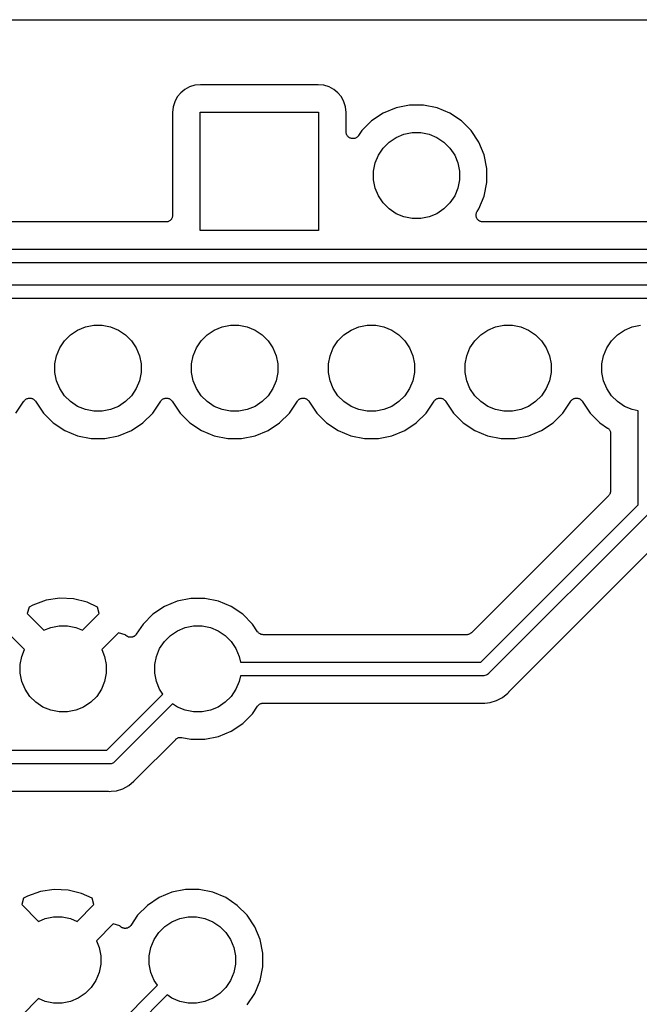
# Model space of a CAD drawing. Extents: x 1.14 to 3.55, y -2.64 to -1.26.
# Tile 14 of 15: x 2.64 to 3.1, y -1.98 to -1.26. Entities that reach past the tile are written whole.
import ezdxf

# ---------------------------------------------------------------- set-up
doc = ezdxf.new("R2010")
doc.units = 0
doc.header["$MEASUREMENT"] = 0
doc.layers.add('BLACK', color=7, linetype='CONTINUOUS')

msp = doc.modelspace()

# ---------------------------------------------------------------- linework, layer by layer
at = {"layer": 'BLACK', "linetype": 'CONTINUOUS'}
for p, q in [((1.47441, -1.25898), (3.54183, -1.25898)), ((2.76453, -1.30998), (2.76148, -1.31248)), ((2.768, -1.30813), (2.76453, -1.30998)), ((2.77177, -1.30698), (2.768, -1.30813)), ((2.77594, -1.30657), (2.77177, -1.30698)), ((2.86206, -1.30657), (2.77594, -1.30657)), ((2.86623, -1.30698), (2.86206, -1.30657)), ((2.87, -1.30813), (2.86623, -1.30698)), ((2.87347, -1.30998), (2.87, -1.30813)), ((2.87652, -1.31248), (2.87347, -1.30998)), ((2.75898, -1.31553), (2.75713, -1.319)), ((2.76148, -1.31248), (2.75898, -1.31553)), ((2.87902, -1.31553), (2.87652, -1.31248)), ((2.88087, -1.319), (2.87902, -1.31553)), ((2.75598, -1.32277), (2.75557, -1.32694)), ((2.75713, -1.319), (2.75598, -1.32277)), ((2.88202, -1.32277), (2.88087, -1.319)), ((2.88243, -1.32694), (2.88202, -1.32277)), ((2.91898, -1.32348), (2.90961, -1.32736)), ((2.92893, -1.3215), (2.91898, -1.32348)), ((2.93907, -1.3215), (2.92893, -1.3215)), ((2.94902, -1.32348), (2.93907, -1.3215)), ((2.95839, -1.32736), (2.94902, -1.32348)), ((2.75557, -1.32694), (2.75557, -1.402)), ((2.77569, -1.41331), (2.77569, -1.32669)), ((2.77569, -1.32669), (2.86231, -1.32669)), ((2.86231, -1.32669), (2.86231, -1.41331)), ((2.88243, -1.34101), (2.88243, -1.32694)), ((2.90961, -1.32736), (2.90117, -1.333)), ((2.96683, -1.333), (2.95839, -1.32736)), ((2.90117, -1.333), (2.894, -1.34017)), ((2.974, -1.34017), (2.96683, -1.333)), ((2.88247, -1.34149), (2.88243, -1.34101)), ((2.88252, -1.34197), (2.88247, -1.34149)), ((2.88252, -1.34198), (2.88252, -1.34197)), ((2.88252, -1.34197), (2.88252, -1.34197)), ((2.88266, -1.34244), (2.88252, -1.34198)), ((2.8828, -1.3429), (2.88266, -1.34244)), ((2.8828, -1.34291), (2.8828, -1.3429)), ((2.88281, -1.34292), (2.8828, -1.34291)), ((2.88303, -1.34334), (2.88281, -1.34292)), ((2.88326, -1.34377), (2.88303, -1.34334)), ((2.88326, -1.34378), (2.88326, -1.34377)), ((2.88326, -1.34377), (2.88326, -1.34377)), ((2.88357, -1.34415), (2.88326, -1.34378)), ((2.88387, -1.34452), (2.88357, -1.34415)), ((2.88388, -1.34453), (2.88387, -1.34452)), ((2.88426, -1.34484), (2.88388, -1.34453)), ((2.88388, -1.34453), (2.88388, -1.34453)), ((2.88462, -1.34515), (2.88426, -1.34484)), ((2.88463, -1.34515), (2.88462, -1.34515)), ((2.88506, -1.34539), (2.88463, -1.34515)), ((2.88463, -1.34515), (2.88463, -1.34515)), ((2.88548, -1.34561), (2.88506, -1.34539)), ((2.88548, -1.34562), (2.88548, -1.34561)), ((2.88549, -1.34562), (2.88548, -1.34562)), ((2.88596, -1.34576), (2.88549, -1.34562)), ((2.88641, -1.3459), (2.88596, -1.34576)), ((2.88642, -1.34591), (2.88641, -1.3459)), ((2.88691, -1.34596), (2.88642, -1.34591)), ((2.88642, -1.34591), (2.88642, -1.34591)), ((2.88738, -1.34601), (2.88691, -1.34596)), ((2.88739, -1.34601), (2.88738, -1.34601)), ((2.88787, -1.34597), (2.88739, -1.34601)), ((2.88739, -1.34601), (2.88739, -1.34601)), ((2.88835, -1.34592), (2.88787, -1.34597)), ((2.88836, -1.34592), (2.88835, -1.34592)), ((2.88883, -1.34579), (2.88836, -1.34592)), ((2.88836, -1.34592), (2.88836, -1.34592)), ((2.88929, -1.34565), (2.88883, -1.34579)), ((2.8893, -1.34565), (2.88929, -1.34565)), ((2.88929, -1.34565), (2.88929, -1.34565)), ((2.88973, -1.34542), (2.8893, -1.34565)), ((2.89015, -1.3452), (2.88973, -1.34542)), ((2.89016, -1.3452), (2.89015, -1.3452)), ((2.89017, -1.34519), (2.89016, -1.3452)), ((2.89054, -1.3449), (2.89017, -1.34519)), ((2.89092, -1.34459), (2.89054, -1.3449)), ((2.89093, -1.34458), (2.89092, -1.34459)), ((2.89092, -1.34459), (2.89092, -1.34459)), ((2.89123, -1.34422), (2.89093, -1.34458)), ((2.89155, -1.34385), (2.89123, -1.34422)), ((2.89159, -1.34379), (2.89155, -1.34383)), ((2.89155, -1.34383), (2.89155, -1.34383)), ((2.89155, -1.34383), (2.89155, -1.34383)), ((2.89155, -1.34383), (2.89155, -1.34385)), ((2.894, -1.34017), (2.89159, -1.34379)), ((2.91392, -1.34854), (2.91908, -1.34509)), ((2.91908, -1.34509), (2.92481, -1.34271)), ((2.92481, -1.34271), (2.9309, -1.3415)), ((2.9309, -1.3415), (2.9371, -1.3415)), ((2.9371, -1.3415), (2.94319, -1.34271)), ((2.94319, -1.34271), (2.94892, -1.34509)), ((2.94892, -1.34509), (2.95408, -1.34854)), ((2.97964, -1.34861), (2.974, -1.34017)), ((2.90609, -1.35808), (2.90954, -1.35292)), ((2.90954, -1.35292), (2.91392, -1.34854)), ((2.95408, -1.34854), (2.95846, -1.35292)), ((2.95846, -1.35292), (2.96191, -1.35808)), ((2.98352, -1.35798), (2.97964, -1.34861)), ((2.90371, -1.36381), (2.90609, -1.35808)), ((2.96191, -1.35808), (2.96429, -1.36381)), ((2.9855, -1.36793), (2.98352, -1.35798)), ((2.9025, -1.3699), (2.90371, -1.36381)), ((2.96429, -1.36381), (2.9655, -1.3699)), ((2.9855, -1.37807), (2.9855, -1.36793)), ((2.9025, -1.3761), (2.9025, -1.3699)), ((2.9655, -1.3699), (2.9655, -1.3761)), ((2.90371, -1.38219), (2.9025, -1.3761)), ((2.90609, -1.38792), (2.90371, -1.38219)), ((2.96429, -1.38219), (2.96191, -1.38792)), ((2.9655, -1.3761), (2.96429, -1.38219)), ((2.98352, -1.38802), (2.9855, -1.37807)), ((2.90954, -1.39308), (2.90609, -1.38792)), ((2.96191, -1.38792), (2.95846, -1.39308)), ((2.97964, -1.39739), (2.98352, -1.38802)), ((2.91392, -1.39746), (2.90954, -1.39308)), ((2.91908, -1.40091), (2.91392, -1.39746)), ((2.95408, -1.39746), (2.94892, -1.40091)), ((2.95846, -1.39308), (2.95408, -1.39746)), ((2.97841, -1.39922), (2.97964, -1.39739)), ((2.7547, -1.40482), (2.7544, -1.40518)), ((2.75471, -1.40481), (2.7547, -1.40482)), ((2.75472, -1.4048), (2.75471, -1.40481)), ((2.75494, -1.40438), (2.75472, -1.4048)), ((2.75517, -1.40397), (2.75494, -1.40438)), ((2.75518, -1.40394), (2.75517, -1.40395)), ((2.75517, -1.40395), (2.75517, -1.40397)), ((2.75532, -1.40349), (2.75518, -1.40394)), ((2.75546, -1.40304), (2.75532, -1.40349)), ((2.75547, -1.40301), (2.75546, -1.40302)), ((2.75546, -1.40302), (2.75546, -1.40304)), ((2.75552, -1.40254), (2.75547, -1.40301)), ((2.75557, -1.40207), (2.75552, -1.40254)), ((2.75557, -1.402), (2.75557, -1.40203)), ((2.75557, -1.40203), (2.75557, -1.40203)), ((2.75557, -1.40203), (2.75557, -1.40204)), ((2.75557, -1.40204), (2.75557, -1.40207)), ((2.92481, -1.40329), (2.91908, -1.40091)), ((2.9309, -1.4045), (2.92481, -1.40329)), ((2.9371, -1.4045), (2.9309, -1.4045)), ((2.94319, -1.40329), (2.9371, -1.4045)), ((2.94892, -1.40091), (2.94319, -1.40329)), ((2.97757, -1.40197), (2.97762, -1.40149)), ((2.97757, -1.40198), (2.97757, -1.40197)), ((2.97757, -1.40199), (2.97757, -1.40198)), ((2.97762, -1.40246), (2.97757, -1.40199)), ((2.97762, -1.40149), (2.97767, -1.40102)), ((2.97766, -1.40294), (2.97762, -1.40246)), ((2.97766, -1.40295), (2.97766, -1.40294)), ((2.97766, -1.40296), (2.97766, -1.40295)), ((2.9778, -1.40341), (2.97766, -1.40296)), ((2.97767, -1.40099), (2.97781, -1.40053)), ((2.97767, -1.40101), (2.97767, -1.40099)), ((2.97767, -1.40102), (2.97767, -1.40101)), ((2.97793, -1.40387), (2.9778, -1.40341)), ((2.97781, -1.40053), (2.97795, -1.40008)), ((2.97794, -1.40388), (2.97793, -1.40387)), ((2.97794, -1.40389), (2.97794, -1.40388)), ((2.97816, -1.40431), (2.97794, -1.40389)), ((2.97795, -1.40008), (2.97796, -1.40007)), ((2.97796, -1.40006), (2.97819, -1.39964)), ((2.97796, -1.40007), (2.97796, -1.40006)), ((2.97839, -1.40474), (2.97816, -1.40431)), ((2.97819, -1.39964), (2.97841, -1.39922)), ((2.97839, -1.40475), (2.97839, -1.40474)), ((2.9784, -1.40476), (2.97839, -1.40475)), ((2.9787, -1.40513), (2.9784, -1.40476)), ((2.75057, -1.407), (2.48447, -1.407)), ((2.75104, -1.40695), (2.75057, -1.407)), ((2.75151, -1.40691), (2.75104, -1.40695)), ((2.75153, -1.40691), (2.75151, -1.40691)), ((2.75154, -1.4069), (2.75153, -1.40691)), ((2.75199, -1.40677), (2.75154, -1.4069)), ((2.75244, -1.40664), (2.75199, -1.40677)), ((2.75246, -1.40663), (2.75244, -1.40664)), ((2.75248, -1.40662), (2.75246, -1.40663)), ((2.75289, -1.4064), (2.75248, -1.40662)), ((2.75331, -1.40618), (2.75289, -1.4064)), ((2.75332, -1.40617), (2.75331, -1.40618)), ((2.75334, -1.40616), (2.75332, -1.40617)), ((2.7537, -1.40587), (2.75334, -1.40616)), ((2.75407, -1.40557), (2.7537, -1.40587)), ((2.75408, -1.40556), (2.75407, -1.40557)), ((2.7541, -1.40555), (2.75408, -1.40556)), ((2.7544, -1.40518), (2.7541, -1.40555)), ((2.979, -1.4055), (2.9787, -1.40513)), ((2.97901, -1.40551), (2.979, -1.4055)), ((2.97938, -1.40582), (2.97901, -1.40551)), ((2.97901, -1.40551), (2.97901, -1.40551)), ((2.97975, -1.40613), (2.97938, -1.40582)), ((2.97976, -1.40614), (2.97975, -1.40613)), ((2.97975, -1.40613), (2.97975, -1.40613)), ((2.98018, -1.40637), (2.97976, -1.40614)), ((2.9806, -1.4066), (2.98018, -1.40637)), ((2.98061, -1.4066), (2.9806, -1.4066)), ((2.98062, -1.4066), (2.98061, -1.4066)), ((2.98107, -1.40675), (2.98062, -1.4066)), ((2.98153, -1.40689), (2.98107, -1.40675)), ((2.98154, -1.40689), (2.98153, -1.40689)), ((2.98155, -1.4069), (2.98154, -1.40689)), ((2.98202, -1.40695), (2.98155, -1.4069)), ((2.9825, -1.407), (2.98202, -1.40695)), ((2.98252, -1.407), (2.9825, -1.407)), ((2.98257, -1.407), (2.98252, -1.407)), ((2.98252, -1.407), (2.98252, -1.407)), ((2.98252, -1.407), (2.98252, -1.407)), ((3.26553, -1.407), (2.98257, -1.407)), ((2.86231, -1.41331), (2.77569, -1.41331)), ((2.48325, -1.427), (3.26675, -1.427)), ((3.26493, -1.437), (2.48507, -1.437)), ((2.55725, -1.453), (3.21357, -1.453)), ((3.21174, -1.463), (2.55907, -1.463)), ((2.68608, -1.48609), (2.69181, -1.48371)), ((2.69181, -1.48371), (2.6979, -1.4825)), ((2.6979, -1.4825), (2.7041, -1.4825)), ((2.7041, -1.4825), (2.71019, -1.48371)), ((2.71019, -1.48371), (2.71592, -1.48609)), ((2.78608, -1.48609), (2.79181, -1.48371)), ((2.79181, -1.48371), (2.7979, -1.4825)), ((2.7979, -1.4825), (2.8041, -1.4825)), ((2.8041, -1.4825), (2.81019, -1.48371)), ((2.81019, -1.48371), (2.81592, -1.48609)), ((2.88608, -1.48609), (2.89181, -1.48371)), ((2.89181, -1.48371), (2.8979, -1.4825)), ((2.8979, -1.4825), (2.9041, -1.4825)), ((2.9041, -1.4825), (2.91019, -1.48371)), ((2.91019, -1.48371), (2.91592, -1.48609)), ((2.98608, -1.48609), (2.99181, -1.48371)), ((2.99181, -1.48371), (2.9979, -1.4825)), ((2.9979, -1.4825), (3.0041, -1.4825)), ((3.0041, -1.4825), (3.01019, -1.48371)), ((3.01019, -1.48371), (3.01592, -1.48609)), ((3.08608, -1.48609), (3.09181, -1.48371)), ((3.09181, -1.48371), (3.0979, -1.4825)), ((2.67654, -1.49392), (2.68092, -1.48954)), ((2.68092, -1.48954), (2.68608, -1.48609)), ((2.71592, -1.48609), (2.72108, -1.48954)), ((2.72108, -1.48954), (2.72546, -1.49392)), ((2.77654, -1.49392), (2.78092, -1.48954)), ((2.78092, -1.48954), (2.78608, -1.48609)), ((2.81592, -1.48609), (2.82108, -1.48954)), ((2.82108, -1.48954), (2.82546, -1.49392)), ((2.87654, -1.49392), (2.88092, -1.48954)), ((2.88092, -1.48954), (2.88608, -1.48609)), ((2.91592, -1.48609), (2.92108, -1.48954)), ((2.92108, -1.48954), (2.92546, -1.49392)), ((2.97654, -1.49392), (2.98092, -1.48954)), ((2.98092, -1.48954), (2.98608, -1.48609)), ((3.01592, -1.48609), (3.02108, -1.48954)), ((3.02108, -1.48954), (3.02546, -1.49392)), ((3.07654, -1.49392), (3.08092, -1.48954)), ((3.08092, -1.48954), (3.08608, -1.48609)), ((2.67309, -1.49908), (2.67654, -1.49392)), ((2.72546, -1.49392), (2.72891, -1.49908)), ((2.77309, -1.49908), (2.77654, -1.49392)), ((2.82546, -1.49392), (2.82891, -1.49908)), ((2.87309, -1.49908), (2.87654, -1.49392)), ((2.92546, -1.49392), (2.92891, -1.49908)), ((2.97309, -1.49908), (2.97654, -1.49392)), ((3.02546, -1.49392), (3.02891, -1.49908)), ((3.07309, -1.49908), (3.07654, -1.49392)), ((2.6695, -1.5109), (2.67071, -1.50481)), ((2.67071, -1.50481), (2.67309, -1.49908)), ((2.72891, -1.49908), (2.73129, -1.50481)), ((2.73129, -1.50481), (2.7325, -1.5109)), ((2.7695, -1.5109), (2.77071, -1.50481)), ((2.77071, -1.50481), (2.77309, -1.49908)), ((2.82891, -1.49908), (2.83129, -1.50481)), ((2.83129, -1.50481), (2.8325, -1.5109)), ((2.8695, -1.5109), (2.87071, -1.50481)), ((2.87071, -1.50481), (2.87309, -1.49908)), ((2.92891, -1.49908), (2.93129, -1.50481)), ((2.93129, -1.50481), (2.9325, -1.5109)), ((2.9695, -1.5109), (2.97071, -1.50481)), ((2.97071, -1.50481), (2.97309, -1.49908)), ((3.02891, -1.49908), (3.03129, -1.50481)), ((3.03129, -1.50481), (3.0325, -1.5109)), ((3.0695, -1.5109), (3.07071, -1.50481)), ((3.07071, -1.50481), (3.07309, -1.49908)), ((2.6695, -1.5171), (2.6695, -1.5109)), ((2.7325, -1.5109), (2.7325, -1.5171)), ((2.7695, -1.5171), (2.7695, -1.5109)), ((2.8325, -1.5109), (2.8325, -1.5171)), ((2.8695, -1.5171), (2.8695, -1.5109)), ((2.9325, -1.5109), (2.9325, -1.5171)), ((2.9695, -1.5171), (2.9695, -1.5109)), ((3.0325, -1.5109), (3.0325, -1.5171)), ((3.0695, -1.5171), (3.0695, -1.5109)), ((2.67071, -1.52319), (2.6695, -1.5171)), ((2.7325, -1.5171), (2.73129, -1.52319)), ((2.77071, -1.52319), (2.7695, -1.5171)), ((2.8325, -1.5171), (2.83129, -1.52319)), ((2.87071, -1.52319), (2.8695, -1.5171)), ((2.9325, -1.5171), (2.93129, -1.52319)), ((2.97071, -1.52319), (2.9695, -1.5171)), ((3.0325, -1.5171), (3.03129, -1.52319)), ((3.07071, -1.52319), (3.0695, -1.5171)), ((2.67309, -1.52892), (2.67071, -1.52319)), ((2.73129, -1.52319), (2.72891, -1.52892)), ((2.77309, -1.52892), (2.77071, -1.52319)), ((2.83129, -1.52319), (2.82891, -1.52892)), ((2.87309, -1.52892), (2.87071, -1.52319)), ((2.93129, -1.52319), (2.92891, -1.52892)), ((2.97309, -1.52892), (2.97071, -1.52319)), ((3.03129, -1.52319), (3.02891, -1.52892)), ((3.07309, -1.52892), (3.07071, -1.52319)), ((2.67654, -1.53408), (2.67309, -1.52892)), ((2.68092, -1.53846), (2.67654, -1.53408)), ((2.72546, -1.53408), (2.72108, -1.53846)), ((2.72891, -1.52892), (2.72546, -1.53408)), ((2.77654, -1.53408), (2.77309, -1.52892)), ((2.78092, -1.53846), (2.77654, -1.53408)), ((2.82546, -1.53408), (2.82108, -1.53846)), ((2.82891, -1.52892), (2.82546, -1.53408)), ((2.87654, -1.53408), (2.87309, -1.52892)), ((2.88092, -1.53846), (2.87654, -1.53408)), ((2.92546, -1.53408), (2.92108, -1.53846)), ((2.92891, -1.52892), (2.92546, -1.53408)), ((2.97654, -1.53408), (2.97309, -1.52892)), ((2.98092, -1.53846), (2.97654, -1.53408)), ((3.02546, -1.53408), (3.02108, -1.53846)), ((3.02891, -1.52892), (3.02546, -1.53408)), ((3.07654, -1.53408), (3.07309, -1.52892)), ((3.08092, -1.53846), (3.07654, -1.53408)), ((2.641, -1.54683), (2.64684, -1.53808)), ((2.64684, -1.53808), (2.64687, -1.53805)), ((2.64687, -1.53805), (2.64688, -1.53802)), ((2.64687, -1.53805), (2.64687, -1.53805)), ((2.64687, -1.53805), (2.64687, -1.53805)), ((2.64688, -1.53802), (2.64719, -1.53766)), ((2.64719, -1.53766), (2.64749, -1.5373)), ((2.64749, -1.5373), (2.6475, -1.53729)), ((2.6475, -1.53729), (2.64751, -1.53728)), ((2.64751, -1.53728), (2.64788, -1.53698)), ((2.64788, -1.53698), (2.64825, -1.53668)), ((2.64825, -1.53668), (2.64826, -1.53668)), ((2.64826, -1.53668), (2.64827, -1.53667)), ((2.64827, -1.53667), (2.6487, -1.53645)), ((2.6487, -1.53645), (2.64911, -1.53623)), ((2.64911, -1.53623), (2.64913, -1.53623)), ((2.64913, -1.53623), (2.64914, -1.53622)), ((2.64914, -1.53622), (2.6496, -1.53609)), ((2.6496, -1.53609), (2.65005, -1.53595)), ((2.65005, -1.53595), (2.65006, -1.53595)), ((2.65006, -1.53595), (2.65008, -1.53595)), ((2.65008, -1.53595), (2.65055, -1.5359)), ((2.65055, -1.5359), (2.65102, -1.53586)), ((2.65102, -1.53586), (2.65103, -1.53586)), ((2.65103, -1.53586), (2.65105, -1.53586)), ((2.65105, -1.53586), (2.65152, -1.53591)), ((2.65152, -1.53591), (2.65199, -1.53596)), ((2.65199, -1.53596), (2.65201, -1.53596)), ((2.65201, -1.53596), (2.65202, -1.53596)), ((2.65202, -1.53596), (2.65247, -1.53611)), ((2.65247, -1.53611), (2.65293, -1.53625)), ((2.65293, -1.53625), (2.65294, -1.53625)), ((2.65294, -1.53625), (2.65295, -1.53626)), ((2.65295, -1.53626), (2.65337, -1.53648)), ((2.65337, -1.53648), (2.65379, -1.53671)), ((2.65379, -1.53671), (2.6538, -1.53672)), ((2.6538, -1.53672), (2.65381, -1.53672)), ((2.65381, -1.53672), (2.65418, -1.53703)), ((2.65418, -1.53703), (2.65454, -1.53733)), ((2.65454, -1.53733), (2.65455, -1.53734)), ((2.65455, -1.53734), (2.65456, -1.53735)), ((2.65456, -1.53735), (2.65486, -1.53772)), ((2.65486, -1.53772), (2.65516, -1.53808)), ((2.65516, -1.53808), (2.661, -1.54683)), ((2.68608, -1.54191), (2.68092, -1.53846)), ((2.72108, -1.53846), (2.71592, -1.54191)), ((2.741, -1.54683), (2.74684, -1.53808)), ((2.74684, -1.53808), (2.74687, -1.53805)), ((2.74687, -1.53805), (2.74688, -1.53802)), ((2.74687, -1.53805), (2.74687, -1.53805)), ((2.74687, -1.53805), (2.74687, -1.53805)), ((2.74688, -1.53802), (2.74719, -1.53766)), ((2.74719, -1.53766), (2.74749, -1.5373)), ((2.74749, -1.5373), (2.7475, -1.53729)), ((2.7475, -1.53729), (2.74751, -1.53728)), ((2.74751, -1.53728), (2.74788, -1.53698)), ((2.74788, -1.53698), (2.74825, -1.53668)), ((2.74825, -1.53668), (2.74826, -1.53668)), ((2.74826, -1.53668), (2.74827, -1.53667)), ((2.74827, -1.53667), (2.7487, -1.53645)), ((2.7487, -1.53645), (2.74911, -1.53623)), ((2.74911, -1.53623), (2.74913, -1.53623)), ((2.74913, -1.53623), (2.74914, -1.53622)), ((2.74914, -1.53622), (2.7496, -1.53609)), ((2.7496, -1.53609), (2.75005, -1.53595)), ((2.75005, -1.53595), (2.75006, -1.53595)), ((2.75006, -1.53595), (2.75008, -1.53595)), ((2.75008, -1.53595), (2.75055, -1.5359)), ((2.75055, -1.5359), (2.75102, -1.53586)), ((2.75102, -1.53586), (2.75103, -1.53586)), ((2.75103, -1.53586), (2.75105, -1.53586)), ((2.75105, -1.53586), (2.75152, -1.53591)), ((2.75152, -1.53591), (2.75199, -1.53596)), ((2.75199, -1.53596), (2.75201, -1.53596)), ((2.75201, -1.53596), (2.75202, -1.53596)), ((2.75202, -1.53596), (2.75247, -1.53611)), ((2.75247, -1.53611), (2.75293, -1.53625)), ((2.75293, -1.53625), (2.75294, -1.53625)), ((2.75294, -1.53625), (2.75295, -1.53626)), ((2.75295, -1.53626), (2.75337, -1.53648)), ((2.75337, -1.53648), (2.75379, -1.53671)), ((2.75379, -1.53671), (2.7538, -1.53672)), ((2.7538, -1.53672), (2.75381, -1.53672)), ((2.75381, -1.53672), (2.75418, -1.53703)), ((2.75418, -1.53703), (2.75454, -1.53733)), ((2.75454, -1.53733), (2.75455, -1.53734)), ((2.75455, -1.53734), (2.75456, -1.53735)), ((2.75456, -1.53735), (2.75486, -1.53772)), ((2.75486, -1.53772), (2.75516, -1.53808)), ((2.75516, -1.53808), (2.761, -1.54683)), ((2.78608, -1.54191), (2.78092, -1.53846)), ((2.82108, -1.53846), (2.81592, -1.54191)), ((2.841, -1.54683), (2.84684, -1.53808)), ((2.84684, -1.53808), (2.84687, -1.53805)), ((2.84687, -1.53805), (2.84688, -1.53802)), ((2.84687, -1.53805), (2.84687, -1.53805)), ((2.84687, -1.53805), (2.84687, -1.53805)), ((2.84688, -1.53802), (2.84719, -1.53766)), ((2.84719, -1.53766), (2.84749, -1.5373)), ((2.84749, -1.5373), (2.8475, -1.53729)), ((2.8475, -1.53729), (2.84751, -1.53728)), ((2.84751, -1.53728), (2.84788, -1.53698)), ((2.84788, -1.53698), (2.84825, -1.53668)), ((2.84825, -1.53668), (2.84826, -1.53668)), ((2.84826, -1.53668), (2.84827, -1.53667)), ((2.84827, -1.53667), (2.8487, -1.53645)), ((2.8487, -1.53645), (2.84911, -1.53623)), ((2.84911, -1.53623), (2.84913, -1.53623)), ((2.84913, -1.53623), (2.84914, -1.53622)), ((2.84914, -1.53622), (2.8496, -1.53609)), ((2.8496, -1.53609), (2.85005, -1.53595)), ((2.85005, -1.53595), (2.85006, -1.53595)), ((2.85006, -1.53595), (2.85008, -1.53595)), ((2.85008, -1.53595), (2.85055, -1.5359)), ((2.85055, -1.5359), (2.85102, -1.53586)), ((2.85102, -1.53586), (2.85103, -1.53586)), ((2.85103, -1.53586), (2.85105, -1.53586)), ((2.85105, -1.53586), (2.85152, -1.53591)), ((2.85152, -1.53591), (2.85199, -1.53596)), ((2.85199, -1.53596), (2.85201, -1.53596)), ((2.85201, -1.53596), (2.85202, -1.53596)), ((2.85202, -1.53596), (2.85247, -1.53611)), ((2.85247, -1.53611), (2.85293, -1.53625)), ((2.85293, -1.53625), (2.85294, -1.53625)), ((2.85294, -1.53625), (2.85295, -1.53626)), ((2.85295, -1.53626), (2.85337, -1.53648)), ((2.85337, -1.53648), (2.85379, -1.53671)), ((2.85379, -1.53671), (2.8538, -1.53672)), ((2.8538, -1.53672), (2.85381, -1.53672)), ((2.85381, -1.53672), (2.85418, -1.53703)), ((2.85418, -1.53703), (2.85454, -1.53733)), ((2.85454, -1.53733), (2.85455, -1.53734)), ((2.85455, -1.53734), (2.85456, -1.53735)), ((2.85456, -1.53735), (2.85486, -1.53772)), ((2.85486, -1.53772), (2.85516, -1.53808)), ((2.85516, -1.53808), (2.861, -1.54683)), ((2.88608, -1.54191), (2.88092, -1.53846)), ((2.92108, -1.53846), (2.91592, -1.54191)), ((2.941, -1.54683), (2.94684, -1.53808)), ((2.94684, -1.53808), (2.94687, -1.53805)), ((2.94687, -1.53805), (2.94688, -1.53802)), ((2.94687, -1.53805), (2.94687, -1.53805)), ((2.94687, -1.53805), (2.94687, -1.53805)), ((2.94688, -1.53802), (2.94719, -1.53766)), ((2.94719, -1.53766), (2.94749, -1.5373)), ((2.94749, -1.5373), (2.9475, -1.53729)), ((2.9475, -1.53729), (2.94751, -1.53728)), ((2.94751, -1.53728), (2.94788, -1.53698)), ((2.94788, -1.53698), (2.94825, -1.53668)), ((2.94825, -1.53668), (2.94826, -1.53668)), ((2.94826, -1.53668), (2.94827, -1.53667)), ((2.94827, -1.53667), (2.9487, -1.53645)), ((2.9487, -1.53645), (2.94911, -1.53623)), ((2.94911, -1.53623), (2.94913, -1.53623)), ((2.94913, -1.53623), (2.94914, -1.53622)), ((2.94914, -1.53622), (2.9496, -1.53609)), ((2.9496, -1.53609), (2.95005, -1.53595)), ((2.95005, -1.53595), (2.95006, -1.53595)), ((2.95006, -1.53595), (2.95008, -1.53595)), ((2.95008, -1.53595), (2.95055, -1.5359)), ((2.95055, -1.5359), (2.95102, -1.53586)), ((2.95102, -1.53586), (2.95103, -1.53586)), ((2.95103, -1.53586), (2.95105, -1.53586)), ((2.95105, -1.53586), (2.95152, -1.53591)), ((2.95152, -1.53591), (2.95199, -1.53596)), ((2.95199, -1.53596), (2.95201, -1.53596)), ((2.95201, -1.53596), (2.95202, -1.53596)), ((2.95202, -1.53596), (2.95247, -1.53611)), ((2.95247, -1.53611), (2.95293, -1.53625)), ((2.95293, -1.53625), (2.95294, -1.53625)), ((2.95294, -1.53625), (2.95295, -1.53626)), ((2.95295, -1.53626), (2.95337, -1.53648)), ((2.95337, -1.53648), (2.95379, -1.53671)), ((2.95379, -1.53671), (2.9538, -1.53672)), ((2.9538, -1.53672), (2.95381, -1.53672)), ((2.95381, -1.53672), (2.95418, -1.53703)), ((2.95418, -1.53703), (2.95454, -1.53733)), ((2.95454, -1.53733), (2.95455, -1.53734)), ((2.95455, -1.53734), (2.95456, -1.53735)), ((2.95456, -1.53735), (2.95486, -1.53772)), ((2.95486, -1.53772), (2.95516, -1.53808)), ((2.95516, -1.53808), (2.961, -1.54683)), ((2.98608, -1.54191), (2.98092, -1.53846)), ((3.02108, -1.53846), (3.01592, -1.54191)), ((3.041, -1.54683), (3.04684, -1.53808)), ((3.04684, -1.53808), (3.04687, -1.53805)), ((3.04687, -1.53805), (3.04688, -1.53802)), ((3.04687, -1.53805), (3.04687, -1.53805)), ((3.04687, -1.53805), (3.04687, -1.53805)), ((3.04688, -1.53802), (3.04719, -1.53766)), ((3.04719, -1.53766), (3.04749, -1.5373)), ((3.04749, -1.5373), (3.0475, -1.53729)), ((3.0475, -1.53729), (3.04751, -1.53728)), ((3.04751, -1.53728), (3.04788, -1.53698)), ((3.04788, -1.53698), (3.04825, -1.53668)), ((3.04825, -1.53668), (3.04826, -1.53668)), ((3.04826, -1.53668), (3.04827, -1.53667)), ((3.04827, -1.53667), (3.0487, -1.53645)), ((3.0487, -1.53645), (3.04911, -1.53623)), ((3.04911, -1.53623), (3.04913, -1.53623)), ((3.04913, -1.53623), (3.04914, -1.53622)), ((3.04914, -1.53622), (3.0496, -1.53609)), ((3.0496, -1.53609), (3.05005, -1.53595)), ((3.05005, -1.53595), (3.05006, -1.53595)), ((3.05006, -1.53595), (3.05008, -1.53595)), ((3.05008, -1.53595), (3.05055, -1.5359)), ((3.05055, -1.5359), (3.05102, -1.53586)), ((3.05102, -1.53586), (3.05103, -1.53586)), ((3.05103, -1.53586), (3.05105, -1.53586)), ((3.05105, -1.53586), (3.05152, -1.53591)), ((3.05152, -1.53591), (3.05199, -1.53596)), ((3.05199, -1.53596), (3.05201, -1.53596)), ((3.05201, -1.53596), (3.05202, -1.53596)), ((3.05202, -1.53596), (3.05247, -1.53611)), ((3.05247, -1.53611), (3.05293, -1.53625)), ((3.05293, -1.53625), (3.05294, -1.53625)), ((3.05294, -1.53625), (3.05295, -1.53626)), ((3.05295, -1.53626), (3.05337, -1.53648)), ((3.05337, -1.53648), (3.05379, -1.53671)), ((3.05379, -1.53671), (3.0538, -1.53672)), ((3.0538, -1.53672), (3.05381, -1.53672)), ((3.05381, -1.53672), (3.05418, -1.53703)), ((3.05418, -1.53703), (3.05454, -1.53733)), ((3.05454, -1.53733), (3.05455, -1.53734)), ((3.05455, -1.53734), (3.05456, -1.53735)), ((3.05456, -1.53735), (3.05486, -1.53772)), ((3.05486, -1.53772), (3.05516, -1.53808)), ((3.05516, -1.53808), (3.061, -1.54683)), ((3.08608, -1.54191), (3.08092, -1.53846)), ((2.661, -1.54683), (2.66817, -1.554)), ((2.69181, -1.54429), (2.68608, -1.54191)), ((2.6979, -1.5455), (2.69181, -1.54429)), ((2.7041, -1.5455), (2.6979, -1.5455)), ((2.71019, -1.54429), (2.7041, -1.5455)), ((2.71592, -1.54191), (2.71019, -1.54429)), ((2.73383, -1.554), (2.741, -1.54683)), ((2.761, -1.54683), (2.76817, -1.554)), ((2.79181, -1.54429), (2.78608, -1.54191)), ((2.7979, -1.5455), (2.79181, -1.54429)), ((2.8041, -1.5455), (2.7979, -1.5455)), ((2.81019, -1.54429), (2.8041, -1.5455)), ((2.81592, -1.54191), (2.81019, -1.54429)), ((2.83383, -1.554), (2.841, -1.54683)), ((2.861, -1.54683), (2.86817, -1.554)), ((2.89181, -1.54429), (2.88608, -1.54191)), ((2.8979, -1.5455), (2.89181, -1.54429)), ((2.9041, -1.5455), (2.8979, -1.5455)), ((2.91019, -1.54429), (2.9041, -1.5455)), ((2.91592, -1.54191), (2.91019, -1.54429)), ((2.93383, -1.554), (2.941, -1.54683)), ((2.961, -1.54683), (2.96817, -1.554)), ((2.99181, -1.54429), (2.98608, -1.54191)), ((2.9979, -1.5455), (2.99181, -1.54429)), ((3.0041, -1.5455), (2.9979, -1.5455)), ((3.01019, -1.54429), (3.0041, -1.5455)), ((3.01592, -1.54191), (3.01019, -1.54429)), ((3.03383, -1.554), (3.041, -1.54683)), ((3.061, -1.54683), (3.06817, -1.554)), ((3.09181, -1.54429), (3.08608, -1.54191)), ((3.096, -1.54512), (3.09181, -1.54429)), ((3.096, -1.61393), (3.096, -1.54512)), ((2.66817, -1.554), (2.67661, -1.55964)), ((2.72539, -1.55964), (2.73383, -1.554)), ((2.76817, -1.554), (2.77661, -1.55964)), ((2.82539, -1.55964), (2.83383, -1.554)), ((2.86817, -1.554), (2.87661, -1.55964)), ((2.92539, -1.55964), (2.93383, -1.554)), ((2.96817, -1.554), (2.97661, -1.55964)), ((3.02539, -1.55964), (3.03383, -1.554)), ((3.06817, -1.554), (3.07378, -1.55774)), ((2.67661, -1.55964), (2.68598, -1.56352)), ((2.71602, -1.56352), (2.72539, -1.55964)), ((2.77661, -1.55964), (2.78598, -1.56352)), ((2.81602, -1.56352), (2.82539, -1.55964)), ((2.87661, -1.55964), (2.88598, -1.56352)), ((2.91602, -1.56352), (2.92539, -1.55964)), ((2.97661, -1.55964), (2.98598, -1.56352)), ((3.01602, -1.56352), (3.02539, -1.55964)), ((3.07378, -1.55774), (3.0738, -1.55776)), ((3.0738, -1.55776), (3.0738, -1.55776)), ((3.0738, -1.55776), (3.0738, -1.55776)), ((3.0738, -1.55776), (3.07384, -1.55778)), ((3.07384, -1.55778), (3.07419, -1.55808)), ((3.07419, -1.55808), (3.07455, -1.55838)), ((3.07455, -1.55838), (3.07456, -1.5584)), ((3.07456, -1.5584), (3.07458, -1.55841)), ((3.07458, -1.55841), (3.07487, -1.55877)), ((3.07487, -1.55877), (3.07516, -1.55913)), ((3.07516, -1.55913), (3.07518, -1.55916)), ((3.07518, -1.55916), (3.07519, -1.55917)), ((3.07519, -1.55917), (3.0754, -1.55959)), ((3.0754, -1.55959), (3.07562, -1.56)), ((3.07562, -1.56), (3.07563, -1.56002)), ((3.07563, -1.56002), (3.07564, -1.56004)), ((3.07564, -1.56004), (3.07577, -1.56049)), ((3.07577, -1.56049), (3.0759, -1.56093)), ((3.0759, -1.56093), (3.07591, -1.56095)), ((3.07591, -1.56095), (3.07591, -1.56098)), ((3.07591, -1.56098), (3.07595, -1.56144)), ((3.07595, -1.56144), (3.076, -1.5619)), ((3.076, -1.5619), (3.076, -1.60357)), ((2.68598, -1.56352), (2.69593, -1.5655)), ((2.69593, -1.5655), (2.70607, -1.5655)), ((2.70607, -1.5655), (2.71602, -1.56352)), ((2.78598, -1.56352), (2.79593, -1.5655)), ((2.79593, -1.5655), (2.80607, -1.5655)), ((2.80607, -1.5655), (2.81602, -1.56352)), ((2.88598, -1.56352), (2.89593, -1.5655)), ((2.89593, -1.5655), (2.90607, -1.5655)), ((2.90607, -1.5655), (2.91602, -1.56352)), ((2.98598, -1.56352), (2.99593, -1.5655)), ((2.99593, -1.5655), (3.00607, -1.5655)), ((3.00607, -1.5655), (3.01602, -1.56352)), ((3.07513, -1.6064), (3.07483, -1.60675)), ((3.07514, -1.60638), (3.07513, -1.6064)), ((3.07515, -1.60636), (3.07514, -1.60638)), ((3.07537, -1.60595), (3.07515, -1.60636)), ((3.0756, -1.60554), (3.07537, -1.60595)), ((3.07562, -1.6055), (3.0756, -1.60552)), ((3.0756, -1.60552), (3.0756, -1.60554)), ((3.07575, -1.60505), (3.07562, -1.6055)), ((3.07589, -1.60461), (3.07575, -1.60505)), ((3.0759, -1.60456), (3.07589, -1.60459)), ((3.07589, -1.60459), (3.07589, -1.60461)), ((3.07595, -1.6041), (3.0759, -1.60456)), ((3.076, -1.60364), (3.07595, -1.6041)), ((3.076, -1.60357), (3.076, -1.60359)), ((3.076, -1.60359), (3.076, -1.60359)), ((3.076, -1.60359), (3.076, -1.60359)), ((3.076, -1.60359), (3.076, -1.60364)), ((3.07454, -1.60711), (2.97411, -1.70754)), ((3.07483, -1.60675), (3.07454, -1.60711)), ((2.98093, -1.729), (3.096, -1.61393)), ((3.10436, -1.61971), (2.98671, -1.73736)), ((3.00172, -1.75064), (3.11146, -1.64089)), ((2.66301, -1.6838), (2.65334, -1.68726)), ((2.67304, -1.68232), (2.66301, -1.6838)), ((2.68318, -1.68282), (2.67304, -1.68232)), ((2.69302, -1.68528), (2.68318, -1.68282)), ((2.7006, -1.68887), (2.69302, -1.68528)), ((2.75898, -1.68448), (2.74961, -1.68836)), ((2.76893, -1.6825), (2.75898, -1.68448)), ((2.77907, -1.6825), (2.76893, -1.6825)), ((2.78902, -1.68448), (2.77907, -1.6825)), ((2.79839, -1.68836), (2.78902, -1.68448)), ((2.65059, -1.68873), (2.6492, -1.69348)), ((2.65334, -1.68726), (2.65059, -1.68873)), ((2.70195, -1.69348), (2.7006, -1.68887)), ((2.74961, -1.68836), (2.74117, -1.694)), ((2.80683, -1.694), (2.79839, -1.68836)), ((2.6492, -1.69348), (2.66147, -1.70575)), ((2.68968, -1.70575), (2.70195, -1.69348)), ((2.74117, -1.694), (2.734, -1.70117)), ((2.814, -1.70117), (2.80683, -1.694)), ((2.66147, -1.70575), (2.66639, -1.70371)), ((2.66639, -1.70371), (2.67247, -1.7025)), ((2.67247, -1.7025), (2.67868, -1.7025)), ((2.67868, -1.7025), (2.68476, -1.70371)), ((2.68476, -1.70371), (2.68968, -1.70575)), ((2.734, -1.70117), (2.729, -1.70866)), ((2.75392, -1.70954), (2.75908, -1.70609)), ((2.75908, -1.70609), (2.76481, -1.70371)), ((2.76481, -1.70371), (2.7709, -1.7025)), ((2.7709, -1.7025), (2.7771, -1.7025)), ((2.7771, -1.7025), (2.78319, -1.70371)), ((2.78319, -1.70371), (2.78892, -1.70609)), ((2.78892, -1.70609), (2.79408, -1.70954)), ((2.81774, -1.70678), (2.814, -1.70117)), ((2.81804, -1.70714), (2.81774, -1.70678)), ((2.81833, -1.7075), (2.81804, -1.70714)), ((2.64733, -1.71989), (2.63505, -1.70762)), ((2.7161, -1.70762), (2.70382, -1.71989)), ((2.72097, -1.70905), (2.7161, -1.70762)), ((2.72114, -1.70922), (2.72097, -1.70905)), ((2.72097, -1.70905), (2.72097, -1.70905)), ((2.72128, -1.7094), (2.72114, -1.70922)), ((2.72148, -1.70956), (2.72128, -1.7094)), ((2.72166, -1.70974), (2.72148, -1.70956)), ((2.72185, -1.70987), (2.72166, -1.70974)), ((2.72203, -1.71002), (2.72185, -1.70987)), ((2.72226, -1.71014), (2.72203, -1.71002)), ((2.72247, -1.71029), (2.72226, -1.71014)), ((2.72269, -1.71038), (2.72247, -1.71029)), ((2.72289, -1.71049), (2.72269, -1.71038)), ((2.72313, -1.71057), (2.72289, -1.71049)), ((2.72337, -1.71066), (2.72313, -1.71057)), ((2.7236, -1.71071), (2.72337, -1.71066)), ((2.72382, -1.71078), (2.7236, -1.71071)), ((2.72408, -1.71081), (2.72382, -1.71078)), ((2.72433, -1.71086), (2.72408, -1.71081)), ((2.72456, -1.71086), (2.72433, -1.71086)), ((2.72479, -1.71088), (2.72456, -1.71086)), ((2.72505, -1.71086), (2.72479, -1.71088)), ((2.7253, -1.71086), (2.72505, -1.71086)), ((2.72553, -1.71082), (2.7253, -1.71086)), ((2.72576, -1.7108), (2.72553, -1.71082)), ((2.72601, -1.71073), (2.72576, -1.7108)), ((2.72626, -1.71068), (2.72601, -1.71073)), ((2.72648, -1.71059), (2.72626, -1.71068)), ((2.7267, -1.71053), (2.72648, -1.71059)), ((2.72693, -1.71041), (2.7267, -1.71053)), ((2.72717, -1.71031), (2.72693, -1.71041)), ((2.72736, -1.71018), (2.72717, -1.71031)), ((2.72757, -1.71008), (2.72736, -1.71018)), ((2.72777, -1.70991), (2.72757, -1.71008)), ((2.72798, -1.70977), (2.72777, -1.70991)), ((2.72815, -1.70961), (2.72798, -1.70977)), ((2.72833, -1.70947), (2.72815, -1.70961)), ((2.72849, -1.70927), (2.72833, -1.70947)), ((2.72868, -1.70909), (2.72849, -1.70927)), ((2.72881, -1.7089), (2.72868, -1.70909)), ((2.72896, -1.70872), (2.72881, -1.7089)), ((2.729, -1.70866), (2.72896, -1.70872)), ((2.74609, -1.71908), (2.74954, -1.71392)), ((2.74954, -1.71392), (2.75392, -1.70954)), ((2.79408, -1.70954), (2.79846, -1.71392)), ((2.79846, -1.71392), (2.80191, -1.71908)), ((2.81835, -1.70751), (2.81833, -1.7075)), ((2.81836, -1.70753), (2.81835, -1.70751)), ((2.81872, -1.70783), (2.81836, -1.70753)), ((2.81908, -1.70813), (2.81872, -1.70783)), ((2.8191, -1.70814), (2.81908, -1.70813)), ((2.81912, -1.70815), (2.8191, -1.70814)), ((2.81953, -1.70837), (2.81912, -1.70815)), ((2.81993, -1.7086), (2.81953, -1.70837)), ((2.81995, -1.7086), (2.81993, -1.7086)), ((2.81998, -1.70861), (2.81995, -1.7086)), ((2.82042, -1.70875), (2.81998, -1.70861)), ((2.82086, -1.70889), (2.82042, -1.70875)), ((2.82089, -1.70889), (2.82086, -1.70889)), ((2.82091, -1.7089), (2.82089, -1.70889)), ((2.82137, -1.70895), (2.82091, -1.7089)), ((2.82183, -1.709), (2.82137, -1.70895)), ((2.82188, -1.709), (2.82183, -1.709)), ((2.8219, -1.709), (2.82188, -1.709)), ((2.82188, -1.709), (2.82188, -1.709)), ((2.82188, -1.709), (2.82188, -1.709)), ((2.97057, -1.709), (2.8219, -1.709)), ((2.97103, -1.70896), (2.97057, -1.709)), ((2.97149, -1.70891), (2.97103, -1.70896)), ((2.97152, -1.70891), (2.97149, -1.70891)), ((2.97154, -1.7089), (2.97152, -1.70891)), ((2.97199, -1.70877), (2.97154, -1.7089)), ((2.97243, -1.70864), (2.97199, -1.70877)), ((2.97245, -1.70863), (2.97243, -1.70864)), ((2.97248, -1.70862), (2.97245, -1.70863)), ((2.97289, -1.70841), (2.97248, -1.70862)), ((2.9733, -1.70819), (2.97289, -1.70841)), ((2.97332, -1.70818), (2.9733, -1.70819)), ((2.97334, -1.70816), (2.97332, -1.70818)), ((2.9737, -1.70787), (2.97334, -1.70816)), ((2.97406, -1.70758), (2.9737, -1.70787)), ((2.9741, -1.70755), (2.97406, -1.70758)), ((2.97411, -1.70754), (2.9741, -1.70755)), ((2.9741, -1.70755), (2.9741, -1.70755)), ((2.9741, -1.70755), (2.9741, -1.70755)), ((2.64529, -1.72481), (2.64733, -1.71989)), ((2.70382, -1.71989), (2.70586, -1.72481)), ((2.74371, -1.72481), (2.74609, -1.71908)), ((2.80191, -1.71908), (2.80429, -1.72481)), ((2.64408, -1.7309), (2.64529, -1.72481)), ((2.70586, -1.72481), (2.70707, -1.7309)), ((2.7425, -1.7309), (2.74371, -1.72481)), ((2.80429, -1.72481), (2.80512, -1.729)), ((2.80512, -1.729), (2.98093, -1.729)), ((2.64408, -1.7371), (2.64408, -1.7309)), ((2.70707, -1.7309), (2.70707, -1.7371)), ((2.7425, -1.7371), (2.7425, -1.7309)), ((2.64529, -1.74319), (2.64408, -1.7371)), ((2.64766, -1.74892), (2.64529, -1.74319)), ((2.70586, -1.74319), (2.70349, -1.74892)), ((2.70707, -1.7371), (2.70586, -1.74319)), ((2.74371, -1.74319), (2.7425, -1.7371)), ((2.74609, -1.74892), (2.74371, -1.74319)), ((2.80429, -1.74319), (2.80191, -1.74892)), ((2.80512, -1.739), (2.80429, -1.74319)), ((2.98275, -1.739), (2.80512, -1.739)), ((2.983, -1.73902), (2.98275, -1.739)), ((2.98325, -1.739), (2.983, -1.73902)), ((2.98398, -1.73893), (2.98325, -1.739)), ((2.98492, -1.73864), (2.98398, -1.73893)), ((2.98579, -1.73818), (2.98492, -1.73864)), ((2.98655, -1.73755), (2.98579, -1.73818)), ((2.98671, -1.73736), (2.98655, -1.73755)), ((2.65111, -1.75408), (2.64766, -1.74892)), ((2.70349, -1.74892), (2.70004, -1.75408)), ((2.74846, -1.75247), (2.74609, -1.74892)), ((2.80191, -1.74892), (2.79846, -1.75408)), ((3.00159, -1.7508), (3.00172, -1.75064)), ((2.6555, -1.75846), (2.65111, -1.75408)), ((2.70004, -1.75408), (2.69565, -1.75846)), ((2.70746, -1.79346), (2.74846, -1.75247)), ((2.79846, -1.75408), (2.79408, -1.75846)), ((2.9879, -1.75864), (2.99261, -1.75721)), ((2.99261, -1.75721), (2.99696, -1.75489)), ((2.99696, -1.75489), (3.00076, -1.75176)), ((3.00076, -1.75176), (3.00139, -1.751)), ((3.00139, -1.751), (3.00143, -1.75095)), ((3.00143, -1.75095), (3.00159, -1.7508)), ((2.66066, -1.76191), (2.6555, -1.75846)), ((2.66639, -1.76429), (2.66066, -1.76191)), ((2.67247, -1.7655), (2.66639, -1.76429)), ((2.68476, -1.76429), (2.67868, -1.7655)), ((2.69049, -1.76191), (2.68476, -1.76429)), ((2.69565, -1.75846), (2.69049, -1.76191)), ((2.75553, -1.75954), (2.71324, -1.80183)), ((2.75908, -1.76191), (2.75553, -1.75954)), ((2.76481, -1.76429), (2.75908, -1.76191)), ((2.7709, -1.7655), (2.76481, -1.76429)), ((2.78319, -1.76429), (2.7771, -1.7655)), ((2.78892, -1.76191), (2.78319, -1.76429)), ((2.79408, -1.75846), (2.78892, -1.76191)), ((2.814, -1.76683), (2.81774, -1.76122)), ((2.81774, -1.76122), (2.81776, -1.7612)), ((2.81776, -1.7612), (2.81778, -1.76116)), ((2.81776, -1.7612), (2.81776, -1.7612)), ((2.81776, -1.7612), (2.81776, -1.7612)), ((2.81778, -1.76116), (2.81808, -1.76081)), ((2.81808, -1.76081), (2.81838, -1.76045)), ((2.81838, -1.76045), (2.8184, -1.76044)), ((2.8184, -1.76044), (2.81841, -1.76042)), ((2.81841, -1.76042), (2.81878, -1.76013)), ((2.81878, -1.76013), (2.81913, -1.75984)), ((2.81913, -1.75984), (2.81916, -1.75982)), ((2.81916, -1.75982), (2.81917, -1.75981)), ((2.81917, -1.75981), (2.81959, -1.75959)), ((2.81959, -1.75959), (2.82, -1.75938)), ((2.82, -1.75938), (2.82002, -1.75937)), ((2.82002, -1.75937), (2.82004, -1.75936)), ((2.82004, -1.75936), (2.82049, -1.75923)), ((2.82049, -1.75923), (2.82093, -1.7591)), ((2.82093, -1.7591), (2.82095, -1.75909)), ((2.82095, -1.75909), (2.82098, -1.75909)), ((2.82098, -1.75909), (2.82144, -1.75904)), ((2.82144, -1.75904), (2.8219, -1.759)), ((2.8219, -1.759), (2.98153, -1.759)), ((2.98153, -1.759), (2.9816, -1.759)), ((2.9816, -1.759), (2.98181, -1.75902)), ((2.98181, -1.75902), (2.98202, -1.75902)), ((2.98202, -1.75902), (2.983, -1.75912)), ((2.983, -1.75912), (2.98398, -1.75902)), ((2.98398, -1.75902), (2.98399, -1.75902)), ((2.98399, -1.75902), (2.9879, -1.75864)), ((2.67868, -1.7655), (2.67247, -1.7655)), ((2.7771, -1.7655), (2.7709, -1.7655)), ((2.80683, -1.774), (2.814, -1.76683)), ((2.79839, -1.77964), (2.80683, -1.774)), ((2.72826, -1.8151), (2.75781, -1.78555)), ((2.75781, -1.78555), (2.75782, -1.78553)), ((2.75782, -1.78553), (2.75786, -1.7855)), ((2.75782, -1.78553), (2.75782, -1.78553)), ((2.75782, -1.78553), (2.75782, -1.78553)), ((2.75786, -1.7855), (2.75822, -1.78521)), ((2.75822, -1.78521), (2.75858, -1.78492)), ((2.75858, -1.78492), (2.7586, -1.78491)), ((2.7586, -1.78491), (2.75862, -1.78489)), ((2.75862, -1.78489), (2.75903, -1.78468)), ((2.75903, -1.78468), (2.75944, -1.78446)), ((2.75944, -1.78446), (2.75946, -1.78445)), ((2.75946, -1.78445), (2.75948, -1.78444)), ((2.75948, -1.78444), (2.75993, -1.78431)), ((2.75993, -1.78431), (2.76037, -1.78418)), ((2.76037, -1.78418), (2.7604, -1.78418)), ((2.7604, -1.78418), (2.76042, -1.78417)), ((2.76042, -1.78417), (2.76088, -1.78413)), ((2.76088, -1.78413), (2.76135, -1.78408)), ((2.76135, -1.78408), (2.76137, -1.78409)), ((2.76137, -1.78409), (2.76139, -1.78409)), ((2.76139, -1.78409), (2.76186, -1.78414)), ((2.76186, -1.78414), (2.76232, -1.78418)), ((2.76232, -1.78418), (2.76893, -1.7855)), ((2.76893, -1.7855), (2.77907, -1.7855)), ((2.77907, -1.7855), (2.78902, -1.78352)), ((2.78902, -1.78352), (2.79839, -1.77964)), ((2.37178, -1.79346), (2.70746, -1.79346)), ((2.70929, -1.80346), (2.37361, -1.80346)), ((2.70954, -1.80349), (2.70929, -1.80346)), ((2.70978, -1.80346), (2.70954, -1.80349)), ((2.71052, -1.80339), (2.70978, -1.80346)), ((2.71146, -1.80311), (2.71052, -1.80339)), ((2.71233, -1.80264), (2.71146, -1.80311)), ((2.71309, -1.80202), (2.71233, -1.80264)), ((2.71324, -1.80183), (2.71309, -1.80202)), ((2.7273, -1.81623), (2.72793, -1.81546)), ((2.72793, -1.81546), (2.72797, -1.81541)), ((2.72797, -1.81541), (2.72812, -1.81526)), ((2.72812, -1.81526), (2.72826, -1.8151)), ((2.71444, -1.8231), (2.71915, -1.82167)), ((2.71915, -1.82167), (2.72349, -1.81935)), ((2.72349, -1.81935), (2.7273, -1.81623)), ((2.38396, -1.82346), (2.70806, -1.82346)), ((2.70806, -1.82346), (2.70813, -1.82347)), ((2.70813, -1.82347), (2.70834, -1.82349)), ((2.70834, -1.82349), (2.70855, -1.82349)), ((2.70855, -1.82349), (2.70954, -1.82359)), ((2.70954, -1.82359), (2.71052, -1.82349)), ((2.71052, -1.82349), (2.71444, -1.8231)), ((2.71052, -1.82349), (2.71052, -1.82349)), ((2.64659, -1.90173), (2.6452, -1.90648)), ((2.64934, -1.90026), (2.64659, -1.90173)), ((2.65901, -1.8968), (2.64934, -1.90026)), ((2.66904, -1.89532), (2.65901, -1.8968)), ((2.67918, -1.89582), (2.66904, -1.89532)), ((2.68902, -1.89828), (2.67918, -1.89582)), ((2.6966, -1.90187), (2.68902, -1.89828)), ((2.69795, -1.90648), (2.6966, -1.90187)), ((2.74561, -1.90136), (2.73717, -1.907)), ((2.75498, -1.89748), (2.74561, -1.90136)), ((2.76493, -1.8955), (2.75498, -1.89748)), ((2.77507, -1.8955), (2.76493, -1.8955)), ((2.78502, -1.89748), (2.77507, -1.8955)), ((2.79439, -1.90136), (2.78502, -1.89748)), ((2.80283, -1.907), (2.79439, -1.90136)), ((2.6452, -1.90648), (2.65747, -1.91875)), ((2.68568, -1.91875), (2.69795, -1.90648)), ((2.73717, -1.907), (2.73, -1.91417)), ((2.81, -1.91417), (2.80283, -1.907)), ((2.66239, -1.91671), (2.66847, -1.9155)), ((2.66847, -1.9155), (2.67468, -1.9155)), ((2.67468, -1.9155), (2.68076, -1.91671)), ((2.73, -1.91417), (2.725, -1.92166)), ((2.76081, -1.91671), (2.7669, -1.9155)), ((2.7669, -1.9155), (2.7731, -1.9155)), ((2.7731, -1.9155), (2.77919, -1.91671)), ((2.81564, -1.92261), (2.81, -1.91417)), ((2.65747, -1.91875), (2.66239, -1.91671)), ((2.68076, -1.91671), (2.68568, -1.91875)), ((2.7121, -1.92062), (2.69982, -1.93289)), ((2.71697, -1.92205), (2.7121, -1.92062)), ((2.71714, -1.92222), (2.71697, -1.92205)), ((2.71697, -1.92205), (2.71697, -1.92205)), ((2.71728, -1.9224), (2.71714, -1.92222)), ((2.71748, -1.92256), (2.71728, -1.9224)), ((2.71766, -1.92274), (2.71748, -1.92256)), ((2.71785, -1.92287), (2.71766, -1.92274)), ((2.71803, -1.92302), (2.71785, -1.92287)), ((2.71826, -1.92314), (2.71803, -1.92302)), ((2.71847, -1.92329), (2.71826, -1.92314)), ((2.71869, -1.92338), (2.71847, -1.92329)), ((2.71889, -1.92349), (2.71869, -1.92338)), ((2.71913, -1.92357), (2.71889, -1.92349)), ((2.7227, -1.92353), (2.72248, -1.92359)), ((2.72293, -1.92341), (2.7227, -1.92353)), ((2.72317, -1.92331), (2.72293, -1.92341)), ((2.72336, -1.92318), (2.72317, -1.92331)), ((2.72357, -1.92308), (2.72336, -1.92318)), ((2.72377, -1.92291), (2.72357, -1.92308)), ((2.72398, -1.92277), (2.72377, -1.92291)), ((2.72415, -1.92261), (2.72398, -1.92277)), ((2.72433, -1.92247), (2.72415, -1.92261)), ((2.72449, -1.92227), (2.72433, -1.92247)), ((2.72468, -1.92209), (2.72449, -1.92227)), ((2.72481, -1.9219), (2.72468, -1.92209)), ((2.72496, -1.92172), (2.72481, -1.9219)), ((2.725, -1.92166), (2.72496, -1.92172)), ((2.74554, -1.92692), (2.74992, -1.92254)), ((2.74992, -1.92254), (2.75508, -1.91909)), ((2.75508, -1.91909), (2.76081, -1.91671)), ((2.77919, -1.91671), (2.78492, -1.91909)), ((2.78492, -1.91909), (2.79008, -1.92254)), ((2.79008, -1.92254), (2.79446, -1.92692)), ((2.81952, -1.93198), (2.81564, -1.92261)), ((2.71937, -1.92366), (2.71913, -1.92357)), ((2.7196, -1.92371), (2.71937, -1.92366)), ((2.71982, -1.92378), (2.7196, -1.92371)), ((2.72008, -1.92381), (2.71982, -1.92378)), ((2.72033, -1.92386), (2.72008, -1.92381)), ((2.72056, -1.92386), (2.72033, -1.92386)), ((2.72079, -1.92388), (2.72056, -1.92386)), ((2.72105, -1.92386), (2.72079, -1.92388)), ((2.7213, -1.92386), (2.72105, -1.92386)), ((2.72153, -1.92382), (2.7213, -1.92386)), ((2.72176, -1.9238), (2.72153, -1.92382)), ((2.72201, -1.92373), (2.72176, -1.9238)), ((2.72226, -1.92368), (2.72201, -1.92373)), ((2.72248, -1.92359), (2.72226, -1.92368)), ((2.74209, -1.93208), (2.74554, -1.92692)), ((2.79446, -1.92692), (2.79791, -1.93208)), ((2.69982, -1.93289), (2.70186, -1.93781)), ((2.70186, -1.93781), (2.70307, -1.9439)), ((2.7385, -1.9439), (2.73971, -1.93781)), ((2.73971, -1.93781), (2.74209, -1.93208)), ((2.79791, -1.93208), (2.80029, -1.93781)), ((2.80029, -1.93781), (2.8015, -1.9439)), ((2.8215, -1.94193), (2.81952, -1.93198)), ((2.70307, -1.9439), (2.70307, -1.9501)), ((2.7385, -1.9501), (2.7385, -1.9439)), ((2.8015, -1.9439), (2.8015, -1.9501)), ((2.8215, -1.95207), (2.8215, -1.94193)), ((2.70307, -1.9501), (2.70186, -1.95619)), ((2.73971, -1.95619), (2.7385, -1.9501)), ((2.8015, -1.9501), (2.80029, -1.95619)), ((2.81952, -1.96202), (2.8215, -1.95207)), ((2.70186, -1.95619), (2.69949, -1.96192)), ((2.74209, -1.96192), (2.73971, -1.95619)), ((2.80029, -1.95619), (2.79791, -1.96192)), ((2.64413, -2.06579), (2.74446, -1.96547)), ((2.69949, -1.96192), (2.69604, -1.96708)), ((2.74446, -1.96547), (2.74209, -1.96192)), ((2.79791, -1.96192), (2.79446, -1.96708)), ((2.81564, -1.97139), (2.81952, -1.96202)), ((2.75153, -1.97254), (2.6525, -2.07157)), ((2.69165, -1.97146), (2.68649, -1.97491)), ((2.69604, -1.96708), (2.69165, -1.97146)), ((2.75508, -1.97491), (2.75153, -1.97254)), ((2.79008, -1.97146), (2.78492, -1.97491)), ((2.79446, -1.96708), (2.79008, -1.97146)), ((2.81, -1.97983), (2.81564, -1.97139)), ((2.65747, -1.97525), (2.6452, -1.98752)), ((2.66239, -1.97729), (2.65747, -1.97525)), ((2.66847, -1.9785), (2.66239, -1.97729)), ((2.67468, -1.9785), (2.66847, -1.9785)), ((2.68076, -1.97729), (2.67468, -1.9785)), ((2.68649, -1.97491), (2.68076, -1.97729)), ((2.76081, -1.97729), (2.75508, -1.97491)), ((2.7669, -1.9785), (2.76081, -1.97729)), ((2.7731, -1.9785), (2.7669, -1.9785)), ((2.77919, -1.97729), (2.7731, -1.9785)), ((2.78492, -1.97491), (2.77919, -1.97729))]:
    msp.add_line(p, q, dxfattribs=at)

doc.saveas('drawing.dxf')
